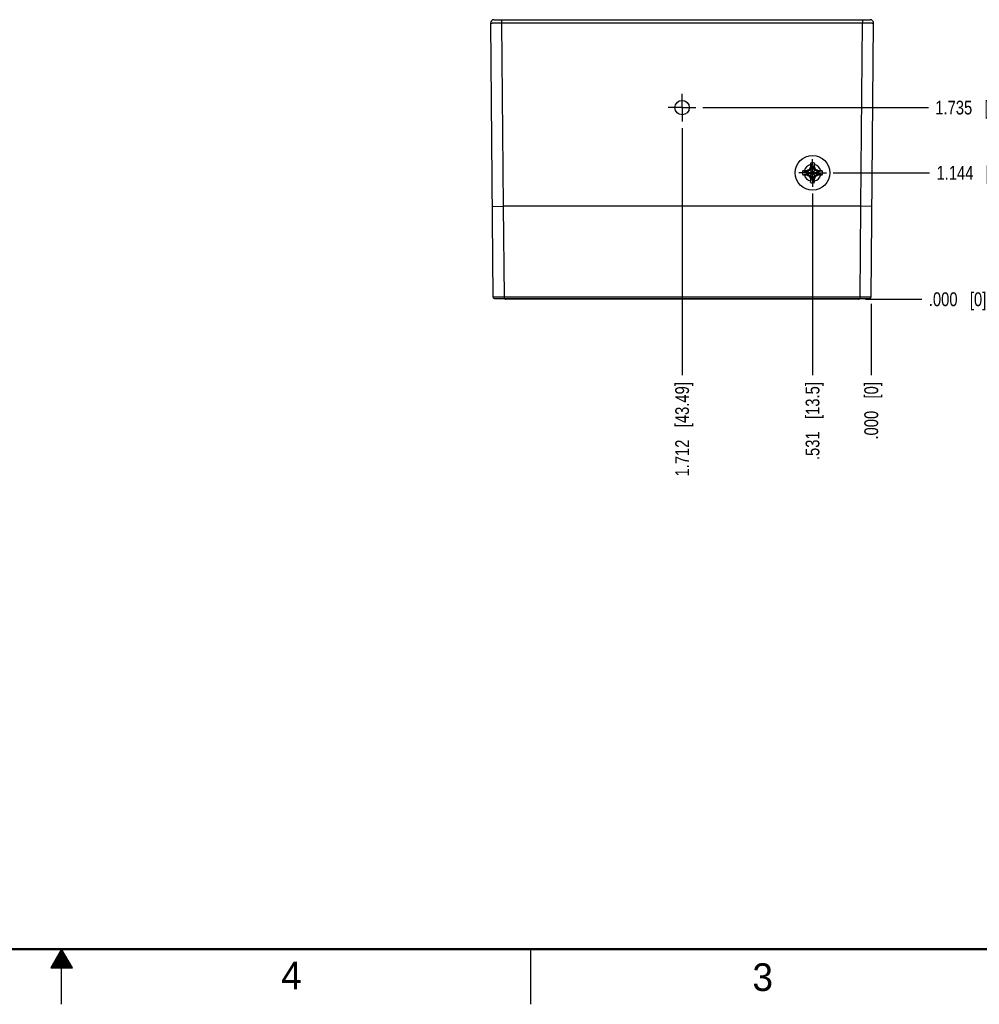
# Model space of a CAD drawing. Header units: inches. Extents: x 0 to 34, y 0 to 22.
# Tile 23 of 64: x 16.6 to 25.3, y 0 to 8.9. Entities that reach past the tile are written whole.
import ezdxf

# ---------------------------------------------------------------- set-up
doc = ezdxf.new("R2010")
doc.units = ezdxf.units.IN
doc.header["$LTSCALE"] = 1.87
doc.header["$MEASUREMENT"] = 0
doc.linetypes.add('CENTER', pattern=[0.6, 0.375, -0.075, 0.075, -0.075])
doc.layers.get('0').update_dxf_attribs({"linetype": 'CONTINUOUS'})
doc.layers.add('02___PRT_ALL_AXES', color=7, linetype='CONTINUOUS')
doc.layers.add('DIMENSIONS', color=7, linetype='CONTINUOUS')
doc.styles.get("Standard").update_dxf_attribs({"font": 'txt', "width": 0.8})
doc.styles.add('TEXTSTYLE_2', font='txt')
doc.dimstyles.new('DIMSTYLE_1', dxfattribs={"dimtxt": 0.125, "dimasz": 0.18, "dimexe": 0.125, "dimexo": 0.0625, "dimgap": 0.03125, "dimtad": 0, "dimtih": 1, "dimtoh": 1, "dimdec": 3, "dimzin": 4, "dimdsep": 46, "dimtxsty": 'STANDARD', "dimblk": '_FILLED', "dimblk1": '_FILLED', "dimblk2": '_FILLED', "dimcen": 0.09, "dimadec": 0, "dimazin": 0, "dimtp": 0.01, "dimtm": 0.01, "dimtfac": 1, "dimtdec": 3, "dimtofl": 0, "dimtmove": 0, "dimatfit": 3, "dimldrblk": '_FILLED', "dimfxl": 1, "dimtolj": 1, "dimtzin": 4, "dimarcsym": 0})

# ---------------------------------------------------------------- blocks, each defined once
blk = doc.blocks.new('*D13')
at = {"layer": 'DIMENSIONS', "color": 2, "linetype": 'CONTINUOUS'}
blk.add_line((23.7997, 7.3391), (23.7997, 5.6952), dxfattribs=at)
at = {"layer": 'DIMENSIONS', "color": 2, "linetype": 'CONTINUOUS', "insert": (23.7372, 5.6327), "char_height": 0.125, "width": 1.125, "attachment_point": 3, "rotation": 90, "line_spacing_factor": 0.9}
blk.add_mtext('.531{\\Ftxt.shx;\\W1.000000;\\H0.125000; }[13.5]', dxfattribs=at)
blk = doc.blocks.new('_FILLED')
at = {"color": 0, "linetype": 'BYBLOCK'}
blk.add_solid([(0, 0), (-1, 0.174), (-1, -0.174)], dxfattribs=at)
blk = doc.blocks.new('*D14')
at = {"layer": 'DIMENSIONS', "color": 2, "linetype": 'CONTINUOUS'}
blk.add_line((24.3311, 6.3411), (24.3311, 5.6952), dxfattribs=at)
at = {"layer": 'DIMENSIONS', "color": 2, "linetype": 'CONTINUOUS', "insert": (24.2686, 5.6327), "char_height": 0.125, "width": 0.825, "attachment_point": 3, "rotation": 90, "line_spacing_factor": 0.9}
blk.add_mtext('.000{\\Ftxt.shx;\\W1.000000;\\H0.125000; }[0]', dxfattribs=at)
blk = doc.blocks.new('*D15')
at = {"layer": 'DIMENSIONS', "color": 2, "linetype": 'CONTINUOUS'}
blk.add_line((22.6187, 7.9301), (22.6187, 5.6952), dxfattribs=at)
at = {"layer": 'DIMENSIONS', "color": 2, "linetype": 'CONTINUOUS', "insert": (22.5562, 5.6327), "char_height": 0.125, "width": 1.325, "attachment_point": 3, "rotation": 90, "line_spacing_factor": 0.9}
blk.add_mtext('1.712{\\Ftxt.shx;\\W1.000000;\\H0.125000; }[43.49]', dxfattribs=at)
blk = doc.blocks.new('*D16')
at = {"layer": 'DIMENSIONS', "color": 2, "linetype": 'CONTINUOUS'}
blk.add_line((23.9873, 7.5267), (24.8599, 7.5267), dxfattribs=at)
at = {"layer": 'DIMENSIONS', "color": 2, "linetype": 'CONTINUOUS', "insert": (24.9224, 7.5892), "char_height": 0.125, "width": 1.325, "attachment_point": 1, "line_spacing_factor": 0.9}
blk.add_mtext('1.144{\\Ftxt.shx;\\W1.000000;\\H0.125000; }[29.06]', dxfattribs=at)
blk = doc.blocks.new('*D17')
at = {"layer": 'DIMENSIONS', "color": 2, "linetype": 'CONTINUOUS'}
blk.add_line((24.278, 6.3827), (24.7902, 6.3827), dxfattribs=at)
at = {"layer": 'DIMENSIONS', "color": 2, "linetype": 'CONTINUOUS', "insert": (24.8527, 6.4452), "char_height": 0.125, "width": 0.825, "attachment_point": 1, "line_spacing_factor": 0.9}
blk.add_mtext('.000{\\Ftxt.shx;\\W1.000000;\\H0.125000; }[0]', dxfattribs=at)
blk = doc.blocks.new('*D18')
at = {"layer": 'DIMENSIONS', "color": 2, "linetype": 'CONTINUOUS'}
blk.add_line((22.8063, 8.1177), (24.8486, 8.1177), dxfattribs=at)
at = {"layer": 'DIMENSIONS', "color": 2, "linetype": 'CONTINUOUS', "insert": (24.9111, 8.1802), "char_height": 0.125, "width": 1.325, "attachment_point": 1, "line_spacing_factor": 0.9}
blk.add_mtext('1.735{\\Ftxt.shx;\\W1.000000;\\H0.125000; }[44.07]', dxfattribs=at)

msp = doc.modelspace()

# ---------------------------------------------------------------- linework, layer by layer
at = {"color": 7, "linetype": 'CONTINUOUS'}
for p, q in [((20.9143, 8.9134), (24.3227, 8.9134)), ((20.9843, 8.9134), (20.9843, 8.8839)), ((24.2527, 8.9134), (24.2527, 8.8839)), ((20.8843, 8.8831), (20.9059, 6.4036)), ((20.9843, 8.8839), (20.9988, 7.2244)), ((20.9843, 8.8839), (24.2527, 8.8839)), ((24.2382, 7.2244), (24.2527, 8.8839)), ((24.3311, 6.4036), (24.3527, 8.8831)), ((23.7904, 7.5767), (23.7757, 7.5511)), ((23.7802, 7.5789), (23.7904, 7.5767)), ((23.7813, 7.6151), (23.7904, 7.5804)), ((23.8088, 7.474), (23.7904, 7.5804)), ((23.7904, 7.5804), (23.7904, 7.5767)), ((23.7904, 7.474), (23.8088, 7.5804)), ((23.8088, 7.4777), (23.7904, 7.5767)), ((23.7904, 7.4777), (23.8088, 7.5767)), ((23.8179, 7.6151), (23.8088, 7.5804)), ((23.8088, 7.5767), (23.8088, 7.5804)), ((23.8088, 7.5767), (23.819, 7.5789)), ((23.8235, 7.5511), (23.8088, 7.5767)), ((23.7117, 7.5455), (23.7464, 7.5364)), ((23.7117, 7.5089), (23.7464, 7.518)), ((23.7464, 7.518), (23.8528, 7.5364)), ((23.7501, 7.5364), (23.7464, 7.5364)), ((23.7464, 7.5364), (23.8528, 7.518)), ((23.7464, 7.518), (23.7501, 7.518)), ((23.7479, 7.5466), (23.7501, 7.5364)), ((23.7479, 7.5078), (23.7501, 7.518)), ((23.7757, 7.5511), (23.7501, 7.5364)), ((23.7501, 7.518), (23.8491, 7.5364)), ((23.7501, 7.5364), (23.8491, 7.518)), ((23.7501, 7.518), (23.7757, 7.5033)), ((23.7682, 7.5586), (23.831, 7.4958)), ((23.7682, 7.4958), (23.831, 7.5586)), ((23.7757, 7.5033), (23.7904, 7.4777)), ((23.8088, 7.4777), (23.8235, 7.5033)), ((23.8491, 7.5364), (23.8235, 7.5511)), ((23.8235, 7.5033), (23.8491, 7.518)), ((23.8513, 7.5466), (23.8491, 7.5364)), ((23.8528, 7.5364), (23.8491, 7.5364)), ((23.8491, 7.518), (23.8528, 7.518)), ((23.8491, 7.518), (23.8513, 7.5078)), ((23.8875, 7.5455), (23.8528, 7.5364)), ((23.8875, 7.5089), (23.8528, 7.518)), ((23.7904, 7.4777), (23.7802, 7.4755)), ((23.7813, 7.4393), (23.7904, 7.474)), ((23.7904, 7.4777), (23.7904, 7.474)), ((23.819, 7.4755), (23.8088, 7.4777)), ((23.8088, 7.474), (23.8088, 7.4777)), ((23.8179, 7.4393), (23.8088, 7.474)), ((20.8987, 7.2235), (20.9988, 7.2244)), ((20.9987, 7.2244), (21.0059, 6.4034)), ((24.2383, 7.2244), (20.9987, 7.2244)), ((24.2311, 6.4034), (24.2383, 7.2244)), ((24.3382, 7.2235), (24.2383, 7.2244)), ((20.9209, 6.3887), (24.3161, 6.3887)), ((21.0059, 6.4034), (21.0059, 6.3887)), ((21.0059, 6.4034), (24.2311, 6.4034)), ((21.0208, 6.3827), (21.0215, 6.3827)), ((24.2155, 6.3827), (21.0215, 6.3827)), ((21.0417, 6.3827), (21.0417, 6.3887)), ((24.1953, 6.3827), (24.1953, 6.3887)), ((24.2311, 6.4034), (24.2311, 6.3887)), ((24.2615, 6.3887), (24.2617, 6.3887))]:
    msp.add_line(p, q, dxfattribs=at)
at = {"color": 2, "linetype": 'CONTINUOUS'}
for p, q in [((17, 0.5), (16.902, 0.3303)), ((16.9712, 0.45), (17.0289, 0.45)), ((16.9769, 0.46), (17.0231, 0.46)), ((16.9827, 0.47), (17.0173, 0.47)), ((16.9885, 0.48), (17.0116, 0.48)), ((16.9942, 0.49), (17.0058, 0.49)), ((17.098, 0.3303), (17, 0.5)), ((17, 0), (17, 0.5)), ((21.25, 0), (21.25, 0.5)), ((16.9192, 0.36), (17.0808, 0.36)), ((16.925, 0.37), (17.0751, 0.37)), ((16.9307, 0.38), (17.0693, 0.38)), ((16.9365, 0.39), (17.0635, 0.39)), ((16.9423, 0.4), (17.0578, 0.4)), ((16.9481, 0.41), (17.052, 0.41)), ((16.9538, 0.42), (17.0462, 0.42)), ((16.9596, 0.43), (17.0404, 0.43)), ((16.9654, 0.44), (17.0347, 0.44)), ((16.902, 0.3303), (17.098, 0.3303)), ((16.9076, 0.34), (17.0924, 0.34)), ((16.9134, 0.35), (17.0866, 0.35))]:
    msp.add_line(p, q, dxfattribs=at)
at = {"color": 7, "linetype": 'CONTINUOUS'}
for points in [[(21.0125, 6.3887), (21.0126, 6.3885), (21.0129, 6.3878), (21.0132, 6.3872), (21.0136, 6.3867), (21.0141, 6.3861), (21.0145, 6.3856), (21.0151, 6.3851), (21.0156, 6.3847), (21.0162, 6.3843), (21.0168, 6.3839), (21.0174, 6.3836), (21.0181, 6.3833), (21.0187, 6.3831), (21.0194, 6.3829), (21.0201, 6.3828), (21.0208, 6.3827)], [(24.2155, 6.3827), (24.2162, 6.3827), (24.2169, 6.3828), (24.2176, 6.3829), (24.2183, 6.3831), (24.2189, 6.3833), (24.2196, 6.3836), (24.2202, 6.3839), (24.2208, 6.3843), (24.2214, 6.3847), (24.2219, 6.3851), (24.2224, 6.3856), (24.2229, 6.3861), (24.2234, 6.3867), (24.2238, 6.3872), (24.2241, 6.3878), (24.2244, 6.3885), (24.2245, 6.3887)]]:
    msp.add_lwpolyline(points, dxfattribs=at)
at = {"color": 7, "linetype": 'CONTINUOUS', "const_width": 0.02}
msp.add_lwpolyline([(0.5, 0.5), (33.5, 0.5)], dxfattribs=at)
at = {"color": 7, "linetype": 'CONTINUOUS'}
for centre, radius in [((22.6185, 8.1177), 0.065), ((23.7996, 7.5272), 0.1575)]:
    msp.add_circle(centre, radius, dxfattribs=at)
for centre, radius, start, end in [((20.9143, 8.8834), 0.03, 90.00159, 180.49999), ((24.3227, 8.8834), 0.03, 359.5, 89.99214), ((23.7996, 7.5272), 0.0763, 104.27446, 165.72554), ((25.8658, 6.3344), 2.4287, 149.17593, 149.73205), ((25.9697, 7.5306), 2.1901, 178.15418, 178.73634), ((24.7113, 7.5712), 0.931, 177.29504, 178.15421), ((23.7996, 7.5272), 0.0898, 78.26459, 101.73541), ((23.7996, 7.5272), 0.054, 80.23635, 99.76365), ((22.9111, 7.5721), 0.9078, 1.83478, 2.71597), ((21.654, 7.5313), 2.1656, 1.26037, 1.84911), ((23.7996, 7.5272), 0.0763, 14.27446, 75.72554), ((21.7422, 6.3396), 2.4185, 30.26678, 30.82524), ((23.7996, 7.5272), 0.0898, 168.26459, 191.73541), ((23.7547, 6.6387), 0.9078, 91.83478, 92.71597), ((23.7556, 8.4389), 0.931, 267.29504, 268.15421), ((23.7955, 5.3816), 2.1656, 91.26037, 91.84911), ((23.7996, 7.5272), 0.0763, 194.27446, 255.72554), ((23.7962, 9.6973), 2.1901, 268.15418, 268.73634), ((23.7996, 7.5272), 0.054, 170.23635, 189.76365), ((24.9872, 5.4698), 2.4185, 120.26678, 120.82524), ((24.9924, 9.5934), 2.4287, 239.17593, 239.73205), ((25.857, 8.7148), 2.4185, 210.26678, 210.82524), ((23.7996, 7.5272), 0.0763, 284.27446, 345.72554), ((21.7334, 8.72), 2.4287, 329.17593, 329.73205), ((22.6068, 5.461), 2.4287, 59.17593, 59.73205), ((22.612, 9.5846), 2.4185, 300.26678, 300.82524), ((23.803, 5.3571), 2.1901, 88.15418, 88.73634), ((23.8037, 9.6728), 2.1656, 271.26037, 271.84911), ((23.7996, 7.5272), 0.054, 350.23635, 9.76365), ((23.8436, 6.6155), 0.931, 87.29504, 88.15421), ((23.8445, 8.4157), 0.9078, 271.83478, 272.71597), ((23.7996, 7.5272), 0.0898, 348.26459, 11.73541), ((25.9452, 7.5231), 2.1656, 181.26037, 181.84911), ((24.6881, 7.4823), 0.9078, 181.83478, 182.71597), ((23.7996, 7.5272), 0.0898, 258.26459, 281.73541), ((23.7996, 7.5272), 0.054, 260.23635, 279.76365), ((22.8879, 7.4832), 0.931, 357.29504, 358.15421), ((21.6295, 7.5238), 2.1901, 358.15418, 358.73634), ((20.9209, 6.4037), 0.015, 180.49998, 269.99738), ((21.0215, 6.3925), 0.00984, 203.04024, 270), ((24.2155, 6.3925), 0.00984, 270.00039, 336.95991), ((24.3161, 6.4037), 0.015, 270, 359.5)]:
    msp.add_arc(centre, radius, start, end, dxfattribs=at)
for points, knots in [([(20.8843, 8.8831), (20.8843, 8.8831), (20.8843, 8.8832), (20.8843, 8.8832), (20.8843, 8.8832), (20.8843, 8.8832), (20.8843, 8.8832), (20.8843, 8.8832), (20.8843, 8.8832), (20.8844, 8.8832), (20.8845, 8.8832), (20.8845, 8.8832), (20.8846, 8.8832), (20.8847, 8.8832), (20.8849, 8.8832), (20.885, 8.8832), (20.8852, 8.8832), (20.8854, 8.8832), (20.8858, 8.8832), (20.8862, 8.8833), (20.8867, 8.8833), (20.8873, 8.8833), (20.8879, 8.8833), (20.8886, 8.8833), (20.8893, 8.8833), (20.8901, 8.8833), (20.891, 8.8834), (20.8922, 8.8834), (20.8939, 8.8834), (20.8961, 8.8834), (20.8986, 8.8835), (20.9012, 8.8835), (20.904, 8.8835), (20.907, 8.8835), (20.9102, 8.8836), (20.9136, 8.8836), (20.9172, 8.8836), (20.9222, 8.8837), (20.9289, 8.8837), (20.9373, 8.8837), (20.9461, 8.8838), (20.9553, 8.8838), (20.9648, 8.8839), (20.9745, 8.8839), (20.981, 8.8839), (20.9843, 8.8839)], [0, 0, 0, 0, 0.000037, 0.000066, 0.000102, 0.000201, 0.000337, 0.000509, 0.000718, 0.001248, 0.001928, 0.002758, 0.003738, 0.004867, 0.006146, 0.007574, 0.009152, 0.010879, 0.014779, 0.019272, 0.024356, 0.030027, 0.036283, 0.043118, 0.050531, 0.058514, 0.067065, 0.076178, 0.096067, 0.118134, 0.142325, 0.168582, 0.196842, 0.227037, 0.259094, 0.292935, 0.328481, 0.365643, 0.444461, 0.528629, 0.617337, 0.70973, 0.80492, 0.901988, 1, 1, 1, 1]), ([(24.2527, 8.8839), (24.256, 8.8839), (24.2625, 8.8839), (24.2722, 8.8839), (24.2817, 8.8838), (24.2909, 8.8838), (24.2997, 8.8837), (24.3081, 8.8837), (24.3148, 8.8837), (24.3198, 8.8836), (24.3234, 8.8836), (24.3268, 8.8836), (24.33, 8.8835), (24.333, 8.8835), (24.3358, 8.8835), (24.3384, 8.8835), (24.3409, 8.8834), (24.3431, 8.8834), (24.3448, 8.8834), (24.346, 8.8834), (24.3469, 8.8833), (24.3477, 8.8833), (24.3484, 8.8833), (24.3491, 8.8833), (24.3497, 8.8833), (24.3503, 8.8833), (24.3508, 8.8833), (24.3512, 8.8832), (24.3516, 8.8832), (24.3518, 8.8832), (24.352, 8.8832), (24.3521, 8.8832), (24.3522, 8.8832), (24.3524, 8.8832), (24.3525, 8.8832), (24.3525, 8.8832), (24.3526, 8.8832), (24.3527, 8.8832), (24.3527, 8.8832), (24.3527, 8.8832), (24.3527, 8.8832), (24.3527, 8.8832), (24.3527, 8.8832), (24.3527, 8.8832), (24.3527, 8.8831), (24.3527, 8.8831)], [0, 0, 0, 0, 0.098012, 0.19508, 0.29027, 0.382663, 0.471371, 0.555539, 0.634357, 0.671519, 0.707065, 0.740906, 0.772963, 0.803158, 0.831418, 0.857675, 0.881866, 0.903933, 0.923822, 0.932935, 0.941486, 0.949469, 0.956882, 0.963717, 0.969973, 0.975644, 0.980728, 0.985221, 0.989121, 0.990848, 0.992426, 0.993854, 0.995133, 0.996262, 0.997242, 0.998072, 0.998752, 0.999282, 0.999491, 0.999663, 0.999799, 0.999898, 0.999934, 0.999963, 1, 1, 1, 1]), ([(20.9059, 6.4036), (20.9059, 6.4036), (20.9059, 6.4036), (20.9059, 6.4036), (20.9059, 6.4036), (20.9059, 6.4036), (20.9059, 6.4036), (20.9059, 6.4036), (20.906, 6.4036), (20.906, 6.4036), (20.906, 6.4035), (20.9061, 6.4035), (20.9062, 6.4035), (20.9063, 6.4035), (20.9064, 6.4035), (20.9065, 6.4035), (20.9067, 6.4035), (20.9068, 6.4035), (20.9071, 6.4035), (20.9074, 6.4035), (20.9078, 6.4035), (20.9083, 6.4035), (20.9089, 6.4035), (20.9095, 6.4035), (20.9102, 6.4035), (20.911, 6.4035), (20.9118, 6.4035), (20.9126, 6.4035), (20.9139, 6.4035), (20.9156, 6.4035), (20.9178, 6.4035), (20.9202, 6.4034), (20.9228, 6.4034), (20.9256, 6.4034), (20.9287, 6.4034), (20.9319, 6.4034), (20.9352, 6.4034), (20.9388, 6.4034), (20.9438, 6.4034), (20.9505, 6.4034), (20.9589, 6.4034), (20.9677, 6.4034), (20.977, 6.4034), (20.9864, 6.4034), (20.9961, 6.4034), (21.0026, 6.4034), (21.0059, 6.4034)], [0, 0, 0, 0, 0.000009, 0.000026, 0.000085, 0.00018, 0.000313, 0.000483, 0.000691, 0.000936, 0.001219, 0.001897, 0.002725, 0.003704, 0.004832, 0.00611, 0.007538, 0.009115, 0.010841, 0.01474, 0.019233, 0.024316, 0.029986, 0.036241, 0.043076, 0.050488, 0.058471, 0.067022, 0.076134, 0.096023, 0.118089, 0.14228, 0.168537, 0.196797, 0.226992, 0.25905, 0.292893, 0.328439, 0.365604, 0.444425, 0.528598, 0.617311, 0.709711, 0.804906, 0.901981, 1, 1, 1, 1]), ([(24.2311, 6.4034), (24.2344, 6.4034), (24.2409, 6.4034), (24.2505, 6.4034), (24.26, 6.4034), (24.2692, 6.4034), (24.2781, 6.4034), (24.2865, 6.4034), (24.2932, 6.4034), (24.2982, 6.4034), (24.3018, 6.4034), (24.3051, 6.4034), (24.3083, 6.4034), (24.3114, 6.4034), (24.3142, 6.4034), (24.3168, 6.4034), (24.3192, 6.4035), (24.3214, 6.4035), (24.3231, 6.4035), (24.3244, 6.4035), (24.3252, 6.4035), (24.326, 6.4035), (24.3268, 6.4035), (24.3275, 6.4035), (24.3281, 6.4035), (24.3286, 6.4035), (24.3292, 6.4035), (24.3296, 6.4035), (24.3299, 6.4035), (24.3302, 6.4035), (24.3303, 6.4035), (24.3305, 6.4035), (24.3306, 6.4035), (24.3307, 6.4035), (24.3308, 6.4035), (24.3309, 6.4035), (24.331, 6.4035), (24.331, 6.4036), (24.331, 6.4036), (24.331, 6.4036), (24.3311, 6.4036), (24.3311, 6.4036), (24.3311, 6.4036), (24.3311, 6.4036), (24.3311, 6.4036), (24.3311, 6.4036), (24.3311, 6.4036)], [0, 0, 0, 0, 0.098019, 0.195094, 0.290289, 0.382689, 0.471402, 0.555575, 0.634396, 0.671561, 0.707107, 0.74095, 0.773008, 0.803203, 0.831463, 0.85772, 0.881911, 0.903977, 0.923866, 0.932978, 0.941529, 0.949512, 0.956924, 0.963759, 0.970014, 0.975684, 0.980767, 0.98526, 0.989159, 0.990885, 0.992462, 0.99389, 0.995168, 0.996296, 0.997275, 0.998103, 0.998781, 0.999064, 0.999309, 0.999517, 0.999687, 0.99982, 0.999915, 0.999974, 0.999991, 1, 1, 1, 1])]:
    msp.add_open_spline(points, degree=3, knots=knots, dxfattribs=at)
at = {"layer": '02___PRT_ALL_AXES', "color": 7, "linetype": 'CENTER'}
for p, q in [((22.6187, 8.1177), (22.6187, 8.2428)), ((22.6187, 8.1177), (22.4936, 8.1177)), ((22.6187, 8.1177), (22.6187, 7.9926)), ((22.6187, 8.1177), (22.7438, 8.1177)), ((23.7997, 7.5267), (23.7997, 7.6518)), ((23.7997, 7.5267), (23.6746, 7.5267)), ((23.7997, 7.5267), (23.9248, 7.5267)), ((23.7997, 7.5267), (23.7997, 7.4016))]:
    msp.add_line(p, q, dxfattribs=at)

# ---------------------------------------------------------------- texts
at = {"color": 2, "linetype": 'CONTINUOUS', "char_height": 0.25, "width": 0.25, "attachment_point": 1, "line_spacing_factor": 0.9, "style": 'TEXTSTYLE_2'}
for s, insert in [('4', (18.9884, 0.3869)), ('3', (23.2555, 0.371))]:
    msp.add_mtext(s, dxfattribs=dict(at, insert=insert))

# ---------------------------------------------------------------- dimensions: what is measured, and where the dimension line sits
at = {"layer": 'DIMENSIONS', "color": 2, "linetype": 'CONTINUOUS'}
for feature_location, offset, dtype, origin, picture, middle in [((22.8063, 8.1177), (2.0423, 0), 0, (22.7438, 6.3827), '*D18', (25.5736, 8.1177)), ((22.6187, 7.9301), (0, -2.2349), 1, (24.3311, 7.9926), '*D15', (22.6187, 4.9702)), ((23.9873, 7.5267), (0.8725, 0), 0, (24.2155, 6.3827), '*D16', (25.5849, 7.5267)), ((23.7997, 7.3391), (0, -1.6439), 1, (24.3311, 6.4036), '*D13', (23.7997, 5.0702)), ((24.2779723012, 6.3827006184), (0.512260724, 0), 0, (24.2154723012, 6.3827006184), '*D17', (25.2652330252, 6.3827006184)), ((24.3310939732, 6.3410618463), (0, -0.6458612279), 1, (24.3310939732, 6.4035618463), '*D14', (24.3310939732, 5.2202006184))]:
    dim = msp.add_ordinate_dim(feature_location=feature_location, offset=offset, dtype=dtype, origin=origin, dimstyle='DIMSTYLE_1', dxfattribs=at)
    dim.commit()
    dim.dimension.update_dxf_attribs({"geometry": picture, "text_midpoint": middle})

doc.saveas('drawing.dxf')
